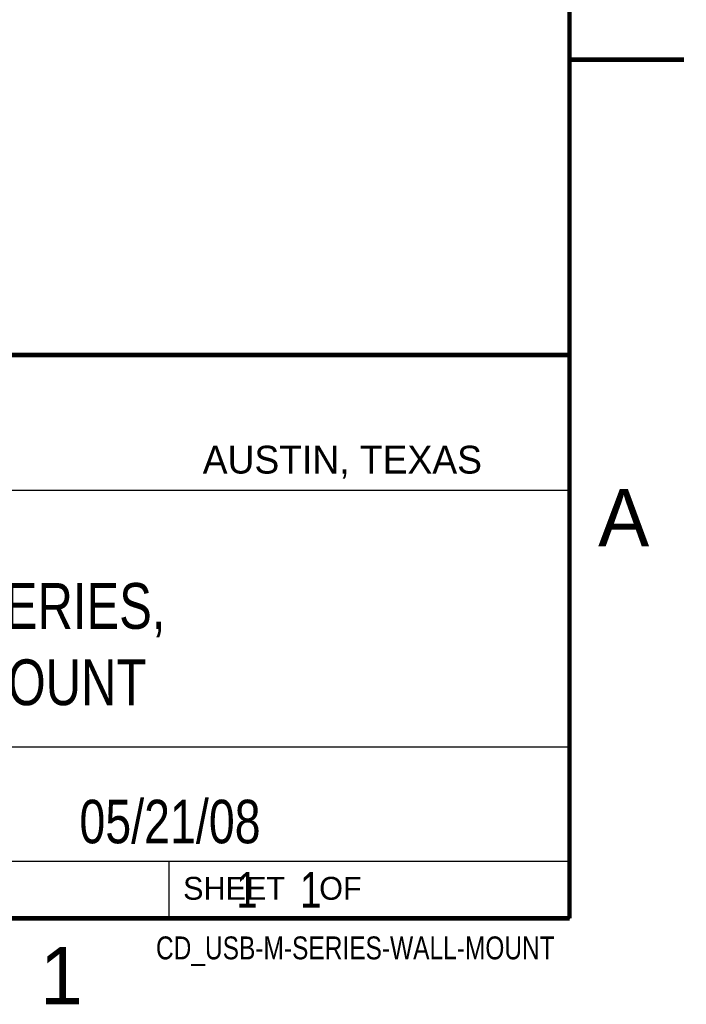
# Model space of a CAD drawing. Header units: inches. Extents: x 0 to 22, y 0 to 17.
# Tile 7 of 9: x 19.1 to 22, y 0.1 to 4.4. Entities that reach past the tile are written whole.
import ezdxf
from ezdxf.enums import TextEntityAlignment as Align

# ---------------------------------------------------------------- set-up
doc = ezdxf.new("R2010")
doc.units = ezdxf.units.IN
doc.header["$LTSCALE"] = 1.21
doc.header["$MEASUREMENT"] = 0
doc.layers.get('0').update_dxf_attribs({"linetype": 'CONTINUOUS'})
doc.styles.get("Standard").update_dxf_attribs({"font": 'txt', "width": 0.8})

msp = doc.modelspace()

# ---------------------------------------------------------------- linework, layer by layer
at = {"color": 2, "linetype": 'CONTINUOUS'}
for p, q in [((16.3737, 2.9596), (21.5037, 2.9596)), ((16.375, 2.96), (21.5, 2.96)), ((21.5037, 2.9596), (21.5037, 1.2496)), ((16.7288, 2.37), (21.5, 2.37)), ((16.3737, 1.2496), (21.5037, 1.2496)), ((18.01, 1.25), (21.5, 1.25)), ((21.5, 1.25), (21.5, 0.75)), ((16.375, 0.75), (21.5, 0.75)), ((18.01, 0.75), (21.5, 0.75)), ((19.75, 0.75), (21.5, 0.75)), ((19.75, 0.75), (19.75, 0.5)), ((21.5, 0.75), (21.5, 0.5)), ((19.75, 0.5), (21.5, 0.5)), ((20.4977, 0.4994), (21.4977, 0.4994)), ((20.4977, 0.4994), (20.4977, 0.4989)), ((20.4977, 0.4989), (21.4977, 0.4989)), ((21.4977, 0.4994), (21.4977, 0.4989))]:
    msp.add_line(p, q, dxfattribs=at)
at = {"color": 7, "linetype": 'CONTINUOUS', "const_width": 0.02}
for points in [[(21.5, 0.5), (21.5, 16.5)], [(22, 4.25), (21.5, 4.25)], [(13.6, 2.9595), (21.5, 2.96)], [(0.5, 0.5), (21.5, 0.5)]]:
    msp.add_lwpolyline(points, dxfattribs=at)

# ---------------------------------------------------------------- texts
at = {"color": 2, "linetype": 'CONTINUOUS'}
for s, height, p in [('AUSTIN, TEXAS', 0.121576, (19.898, 2.4426)), ('A', 0.25, (21.625, 2.125)), ('SHEET    OF', 0.1, (19.8121, 0.5815)), ('1', 0.25, (19.1875, 0.125))]:
    msp.add_text(s, height=height, dxfattribs=at).set_placement(p)
at = {"color": 2, "linetype": 'CONTINUOUS', "width": 0.8}
msp.add_text('CD_USB-M-SERIES-WALL-MOUNT', height=0.1, dxfattribs=at).set_placement((21.4352, 0.3213), align=Align.RIGHT)
at = {"color": 7, "linetype": 'CONTINUOUS'}
for s, insert, char_height, width, attachment_point in [('USB M-SERIES,\\PWALL MOUNT', (18.9387, 1.9646), 0.2, 2.08, 2), ('05/21/08 ', (19.755, 1.0181), 0.19, 1.368, 2), ('     1    1', (19.8125, 0.7031), 0.15625, 1.375, 1)]:
    msp.add_mtext(s, dxfattribs=dict(at, insert=insert, char_height=char_height, width=width, attachment_point=attachment_point))

doc.saveas('drawing.dxf')
